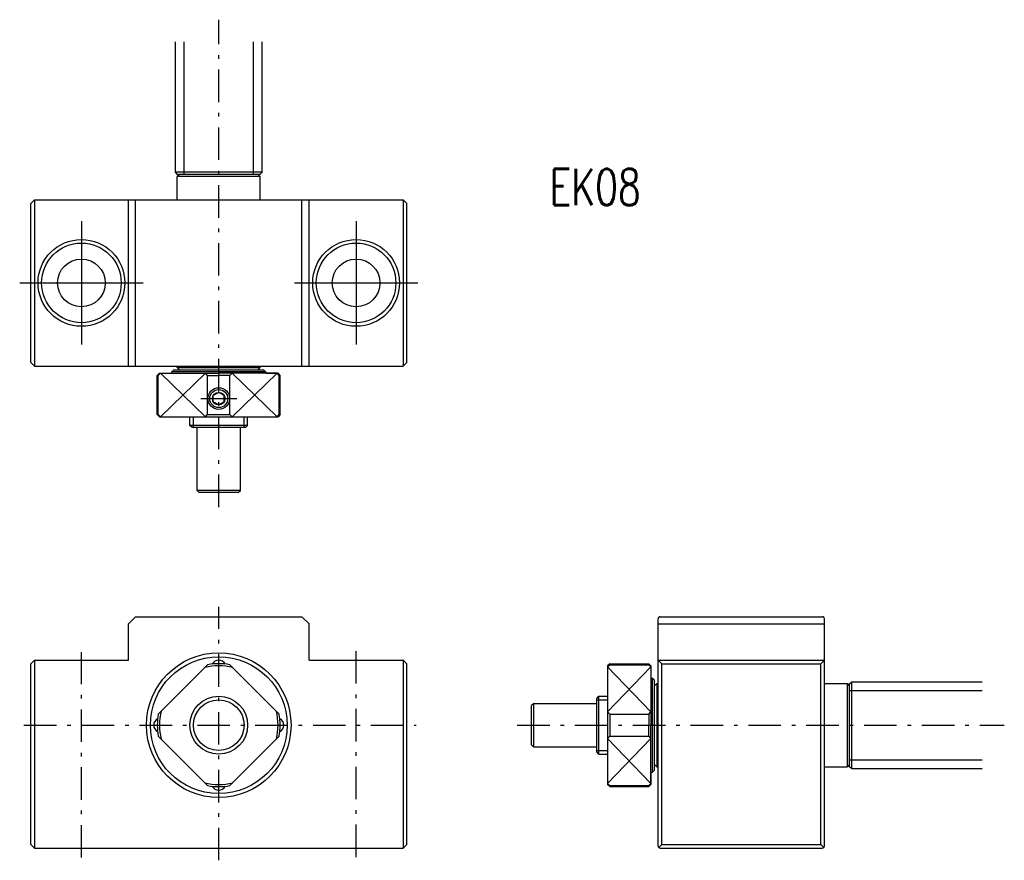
# Model space of a CAD drawing. Extents: x -28 to 109, y -19 to 98.
import ezdxf

# ---------------------------------------------------------------- set-up
doc = ezdxf.new("R2010")
doc.units = 0
doc.header["$MEASUREMENT"] = 0
doc.linetypes.add('CENTER', pattern=[8, 4.5, -1.5, 0.5, -1.5])
doc.linetypes.add('SOLID', pattern=[0])
doc.layers.get('0').update_dxf_attribs({"linetype": 'SOLID'})
doc.layers.add('LEVEL0', color=7, linetype='SOLID')
doc.styles.get("Standard").update_dxf_attribs({"font": 'txt.shx'})

msp = doc.modelspace()

# ---------------------------------------------------------------- linework, layer by layer
at = {"color": 7, "linetype": 'CENTER'}
for p, q in [((0, 30.158295), (0, 97.553413)), ((0, -18.686478), (0, 16.34462)), ((-19, -18.322327), (-19, 10.081268)), ((19, -18.249496), (19, 10.226929)), ((-26.949463, 0), (27.308601, 0)), ((41.286201, 0), (108.68132, 0))]:
    msp.add_line(p, q, dxfattribs=at)
at = {"color": 7, "linetype": 'SOLID'}
for p, q in [((-6, 76.458298), (-6, 94.470543)), ((-4.8, 76.158295), (-4.8, 94.470543)), ((4.8, 76.158295), (4.8, 94.470543)), ((6, 76.458298), (6, 94.470543)), ((6, 76.458298), (-6, 76.458298)), ((-5.699999, 76.158295), (-5.999998, 76.458298)), ((5.699999, 76.158295), (5.999998, 76.458298)), ((-5.449999, 76.158295), (-5.750001, 75.858292)), ((-5.75, 72.658295), (-5.75, 75.858292)), ((5.75, 75.858292), (-5.75, 75.858292)), ((-5.45, 76.158295), (-5.7, 76.158295)), ((5.45, 76.158295), (-5.45, 76.158295)), ((5.449999, 76.158295), (5.750001, 75.858292)), ((5.7, 76.158295), (5.45, 76.158295)), ((5.75, 72.658295), (5.75, 75.858292)), ((-25.499952, 72.658249), (-25.999956, 72.158218)), ((-25.5, 72.658295), (-25.5, 49.658295)), ((-25.5, 72.658295), (25.500008, 72.658295)), ((-12.5, 49.658295), (-12.5, 72.658295)), ((-11.5, 49.658295), (-11.5, 72.658295)), ((11.5, 49.658295), (11.5, 72.658295)), ((12.5, 49.658295), (12.5, 72.658295)), ((25.499981, 72.658302), (26.000015, 72.158272)), ((25.500008, 72.658295), (25.500008, 49.658295)), ((-26, 50.158295), (-26, 72.158264)), ((26.000008, 50.158234), (26.000008, 72.158295)), ((-19, 69.698288), (-19, 52.618286)), ((19, 69.698288), (19, 52.618286)), ((-27.539993, 61.158295), (-10.459991, 61.158295)), ((10.460007, 61.158295), (27.540009, 61.158295)), ((-25.500006, 49.658298), (-25.999954, 50.158245)), ((-25.5, 49.658295), (25.500008, 49.658295)), ((-6.499996, 48.858288), (-6.199991, 49.158291)), ((-6.199997, 49.158295), (6.199997, 49.158295)), ((-5.75, 49.458282), (-5.75, 49.658295)), ((-5.75, 49.458282), (5.75, 49.458282)), ((-5.449991, 49.158287), (-5.749996, 49.45829)), ((5.450002, 49.158291), (5.750001, 49.45829)), ((5.75, 49.458282), (5.75, 49.658295)), ((6.199994, 49.158291), (6.499998, 48.858288)), ((25.500023, 49.658272), (26.000023, 50.158207)), ((-8.500017, 48.358311), (-8.200024, 48.658306)), ((-8.5, 42.958298), (-8.5, 48.358292)), ((-8.359299, 48.358292), (-8.5, 48.358292)), ((-8.359299, 42.958298), (-8.359299, 48.358292)), ((-8.359236, 48.358345), (-8.059285, 48.658295)), ((-8.199997, 48.658295), (0, 48.658295)), ((-1.840205, 48.658287), (-8.059346, 42.658298)), ((-1.840149, 42.65831), (-8.059293, 48.658298)), ((-6.5, 48.658295), (-6.5, 48.858292)), ((6.5, 48.858292), (-6.5, 48.858292)), ((-1.540255, 48.358345), (-1.840206, 48.658295)), ((-1.540207, 42.958298), (-1.540207, 48.358292)), ((-1.540207, 48.358292), (0, 48.358292)), ((8.199997, 48.658295), (0, 48.658295)), ((1.540207, 48.358292), (0, 48.358292)), ((1.540207, 42.958298), (1.540207, 48.358292)), ((1.54026, 48.358345), (1.840211, 48.658295)), ((1.840164, 42.65831), (8.059306, 48.658295)), ((1.840221, 48.658287), (8.059361, 42.658298)), ((6.5, 48.658295), (6.5, 48.858292)), ((6.5, 48.658295), (8.199997, 48.658295)), ((8.359238, 48.358341), (8.059287, 48.658291)), ((8.499972, 48.358315), (8.200023, 48.658268)), ((8.359299, 48.358292), (8.5, 48.358292)), ((8.359299, 42.958298), (8.359299, 48.358292)), ((8.5, 42.958298), (8.5, 48.358292)), ((-2.5, 45.158295), (2.5, 45.158295)), ((-0.000001, 46.024319), (-0.75, 45.591309)), ((-0.75, 44.725281), (-0.75, 45.591309)), ((0.75, 45.591309), (0.000001, 46.024319)), ((0.75, 44.725281), (0.75, 45.591309)), ((0, 44.292271), (-0.749999, 44.725281)), ((0.749999, 44.725281), (0, 44.292271)), ((-8.50003, 42.958313), (-8.199994, 42.658276)), ((-8.359299, 42.958298), (-8.5, 42.958298)), ((-8.059351, 42.658306), (-8.359281, 42.958237)), ((-8.199997, 42.658295), (8.200058, 42.658295)), ((-4, 41.458294), (-4, 42.658295)), ((-3.5, 41.158295), (-3.5, 42.658295)), ((-1.840142, 42.65831), (-1.540213, 42.958237)), ((-1.540207, 42.958298), (1.540207, 42.958298)), ((1.840145, 42.65831), (1.540227, 42.958229)), ((3.5, 41.158295), (3.5, 42.658295)), ((4, 41.458294), (4, 42.658295)), ((8.059354, 42.65831), (8.359283, 42.958241)), ((8.499989, 42.958302), (8.200057, 42.65831)), ((8.359299, 42.958298), (8.5, 42.958298)), ((-3.699999, 41.158295), (-4.000001, 41.458298)), ((4, 41.458294), (-4, 41.458294)), ((3.7, 41.158295), (-3.7, 41.158295)), ((-3, 32.458294), (-3, 41.158295)), ((3, 32.458294), (3, 41.158295)), ((4, 41.458294), (3.7, 41.158295)), ((-3.000001, 32.458294), (-2.700001, 32.158295)), ((3, 32.458294), (-3, 32.458294)), ((2.7, 32.158295), (-2.7, 32.158295)), ((2.7, 32.158295), (3.000001, 32.458294)), ((-12.500022, 14.000026), (-11.500074, 15.000026)), ((-11.5, 15), (11.5, 15)), ((11.500053, 14.99995), (12.500031, 13.999969)), ((61.086197, 15), (83.486198, 15)), ((-12.5, 9), (-12.5, 14)), ((12.5, 9), (12.5, 14)), ((60.786201, -16.699997), (60.786201, 14.699997)), ((60.786201, 13.999969), (83.786201, 13.999969)), ((83.786201, -16.699997), (83.786201, 14.699997)), ((-26, -16.5), (-26, 8.500061)), ((-25.499983, 8.999997), (-25.999981, 8.50006)), ((-25.5, 9), (-25.5, -17)), ((-25.5, 9), (-12.5, 9)), ((-1.540211, 8.359284), (-8.359292, 1.540203)), ((1.540283, 8.359262), (8.359273, 1.540272)), ((12.5, 9), (25.500008, 9)), ((25.499916, 9.000086), (25.999945, 8.50005)), ((25.500008, 9), (25.500008, -17)), ((26.000008, -16.5), (26.000008, 8.5)), ((54.086231, 8.500036), (53.786194, 8.199999)), ((53.786201, 8.199997), (53.786201, -8.200058)), ((53.786221, 8.059354), (54.086151, 8.359283)), ((54.086205, 8.5), (59.486198, 8.5)), ((54.086205, 8.359299), (54.086205, 8.5)), ((54.086205, 8.359299), (59.486198, 8.359299)), ((59.486198, 8.359299), (59.486198, 8.5)), ((59.486225, 8.500019), (59.786221, 8.200026)), ((59.486256, 8.35924), (59.786205, 8.059289)), ((59.786201, 8.199997), (59.786201, 0)), ((60.786198, 8.999997), (61.286198, 8.499997)), ((60.786201, 9), (83.786201, 9)), ((61.286201, -16.5), (61.286201, 8.5)), ((61.286201, 8.5), (83.286201, 8.5)), ((83.786201, 8.999995), (83.286201, 8.499995)), ((83.286201, -16.5), (83.286201, 8.5)), ((59.786201, 1.840217), (53.786213, 8.05936)), ((53.786221, 1.840154), (59.786205, 8.059294)), ((59.786201, 6.5), (59.986198, 6.5)), ((59.986198, -6.5), (59.986198, 6.5)), ((59.986206, 6.499999), (60.286209, 6.199995)), ((60.286201, -6.199989), (60.286201, 6.200012)), ((60.586208, 5.750001), (60.286205, 5.450005)), ((60.586201, 5.75), (60.586193, -5.75)), ((60.586205, 5.75), (60.786201, 5.75)), ((83.786201, 5.75), (86.986198, 5.75)), ((86.986198, -5.75), (86.986198, 5.75)), ((87.286201, 5.45), (86.986198, 5.749999)), ((87.286201, 5.699998), (87.586205, 5.999998)), ((87.286201, 5.45), (87.286201, 5.7)), ((87.286201, -5.45), (87.286201, 5.45)), ((87.586205, 6), (105.59845, 6)), ((87.586205, -6), (87.586205, 6)), ((87.286201, 4.8), (105.59845, 4.8)), ((43.586201, 3), (43.286201, 2.7)), ((43.586201, 3), (52.286201, 3)), ((43.586201, -3), (43.586201, 3)), ((52.286201, 3.699997), (52.586205, 3.999999)), ((52.286201, -3.7), (52.286201, 3.7)), ((52.286201, 3.5), (53.786201, 3.5)), ((52.586201, 4), (53.786201, 4)), ((52.586201, -4), (52.586201, 4)), ((43.286201, -2.7), (43.286201, 2.7)), ((53.786224, 1.840149), (54.086155, 1.54022)), ((54.086205, 1.540207), (54.086205, -1.540207)), ((54.086205, 1.540207), (59.486198, 1.540207)), ((59.486198, 1.540207), (59.486198, 0)), ((59.486259, 1.540263), (59.786209, 1.840214)), ((59.486198, -1.540207), (59.486198, 0)), ((59.786201, -8.199997), (59.786201, 0)), ((-8.359303, -1.540129), (-1.540118, -8.359314)), ((8.359284, -1.540211), (1.540197, -8.359298)), ((43.286201, -2.7), (43.586201, -3.000001)), ((59.786201, -1.840207), (53.786217, -8.059347)), ((53.786221, -1.840144), (54.086143, -1.54022)), ((53.786224, -1.840154), (59.786209, -8.059295)), ((54.086205, -1.540207), (59.486198, -1.540207)), ((59.486252, -1.540258), (59.786205, -1.840208)), ((43.586201, -3), (52.286201, -3)), ((52.286201, -3.5), (53.786201, -3.5)), ((52.586201, -4.000001), (52.286201, -3.700002)), ((52.586201, -4), (53.786201, -4)), ((87.286201, -4.8), (105.59845, -4.8)), ((59.786201, -6.5), (59.786201, -8.199997)), ((59.786201, -6.5), (59.986198, -6.5)), ((60.286209, -6.199989), (59.986206, -6.499993)), ((60.586197, -5.75), (60.286194, -5.449996)), ((60.586205, -5.75), (60.786201, -5.75)), ((83.786201, -5.75), (86.986198, -5.75)), ((87.286201, -5.45), (86.986198, -5.749999)), ((87.286201, -5.7), (87.286201, -5.45)), ((87.286201, -5.699998), (87.586205, -5.999998)), ((87.586205, -6), (105.59845, -6)), ((53.786221, -8.059351), (54.086147, -8.359281)), ((59.486252, -8.359238), (59.786205, -8.059287)), ((54.086212, -8.49998), (53.786221, -8.200048)), ((54.086205, -8.359299), (59.486198, -8.359299)), ((54.086205, -8.359299), (54.086205, -8.5)), ((54.086205, -8.5), (59.486198, -8.5)), ((59.486198, -8.359299), (59.486198, -8.5)), ((59.486221, -8.499968), (59.786175, -8.200018)), ((-25.999983, -16.500008), (-25.499952, -17.000044)), ((-25.5, -17), (25.500008, -17)), ((25.500008, -17), (26.000008, -16.5)), ((60.874073, -16.912134), (61.286205, -16.500002)), ((61.086197, -17), (83.486198, -17)), ((61.286201, -16.5), (83.286201, -16.5)), ((83.698334, -16.912134), (83.286194, -16.499992))]:
    msp.add_line(p, q, dxfattribs=at)
for centre, radius in [((-19, 61.158295), 6), ((19, 61.158295), 6), ((-19, 61.158295), 5.5), ((19, 61.158295), 5.5), ((-19, 61.158295), 3.3), ((19, 61.158295), 3.3), ((0, 45.158295), 1.5), ((0, 45.158295), 1.25), ((0, 45.158295), 0.866025), ((0, 0), 10), ((0, 0), 9.458504), ((0, 0), 4), ((0, 0), 3.5)]:
    msp.add_circle(centre, radius, dxfattribs=at)
for centre, radius, start, end in [((61.086197, 14.699997), 0.3, 90.000003, 180.00001), ((83.486198, 14.699997), 0.3, 0, 90.000003), ((0, 0), 8.199997, 76.387504, 103.61187), ((0, 0), 8.5, 79.559771, 100.43966), ((0, 8), 1, 26.944359, 153.05565), ((0, 0), 8.5, 169.56032, 190.43912), ((0, 0), 8.199997, 166.38811, 193.61127), ((0, 0), 8.199997, 346.38813, 13.612494), ((0, 0), 8.5, 349.56034, 10.440227), ((-8, 0), 1, 116.94435, 243.05564), ((8, 0), 1, 296.94436, 63.055644), ((0, 0), 8.199997, 256.38874, 283.61187), ((0, 0), 8.5, 259.56088, 280.43968), ((0, -8), 1, 206.94435, 333.05564), ((61.086197, -16.699997), 0.3, 179.99999, 270), ((83.486198, -16.699997), 0.3, 270, 0)]:
    msp.add_arc(centre, radius, start, end, dxfattribs=at)

# ---------------------------------------------------------------- texts
at = {"layer": 'LEVEL0', "color": 7, "linetype": 'SOLID', "width": 0.734825}
msp.add_text('EK08 ', height=5, dxfattribs=at).set_placement((45.785442, 71.911598))

doc.saveas('drawing.dxf')
